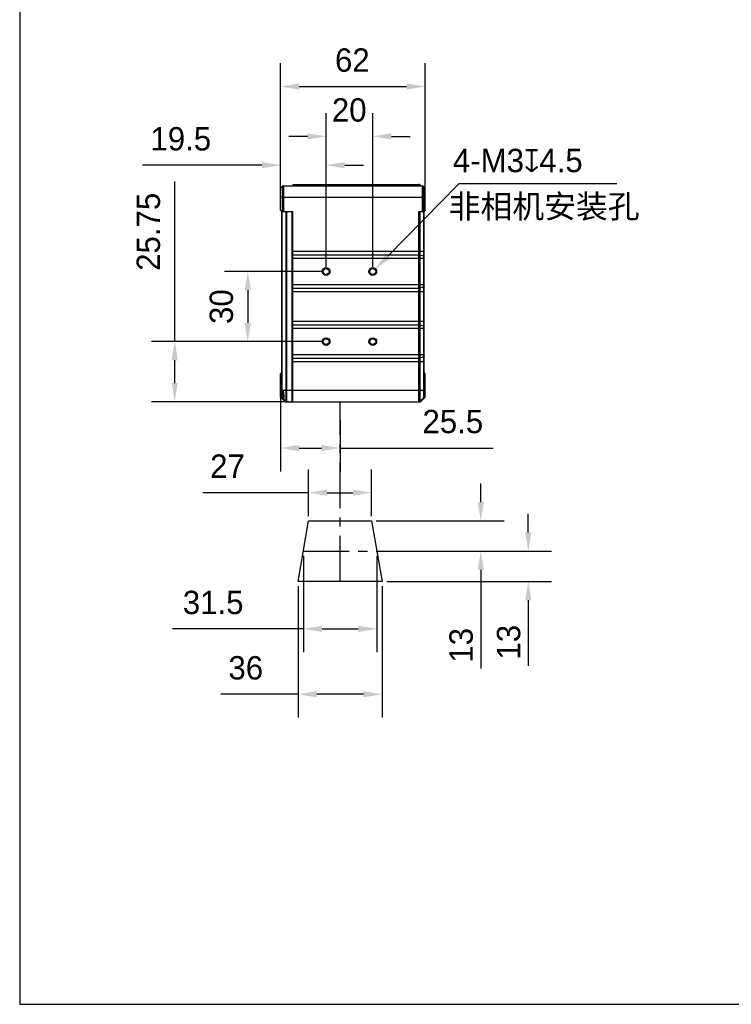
# Model space of a CAD drawing. Header units: millimetres. Extents: x -553 to -393, y 304 to 484.
# Tile 1 of 10: x -553 to -477, y 304 to 410. Entities that reach past the tile are written whole.
import ezdxf

# ---------------------------------------------------------------- set-up
doc = ezdxf.new("R2010")
doc.units = ezdxf.units.MM
doc.header["$LTSCALE"] = 65.395
doc.header["$PDMODE"] = 3
doc.header["$PDSIZE"] = 8
doc.linetypes.add('CENTER', pattern=[0.6, 0.375, -0.075, 0.075, -0.075])
doc.layers.get('0').update_dxf_attribs({"linetype": 'CONTINUOUS'})
doc.layers.get('Defpoints').update_dxf_attribs({"linetype": 'CONTINUOUS'})
for name, color, linetype in [('00_COMPONENTS', 7, 'CONTINUOUS'), ('50_ALL_DETAILS', 7, 'CONTINUOUS'), ('51__DRAFT_DIMS', 7, 'CONTINUOUS')]:
    doc.layers.add(name, color=color, linetype=linetype)
doc.styles.get("Standard").update_dxf_attribs({"font": '兰亭黑 GBK.TTF', "height": 2.5})
doc.dimstyles.new('DIMSTYLE_1', dxfattribs={"dimtxt": 3, "dimasz": 2, "dimexe": 2.5, "dimexo": 0.5, "dimgap": 0.75, "dimtad": 1, "dimlfac": 4, "dimdsep": 46, "dimtxsty": 'STANDARD', "dimblk": '_FILLED', "dimblk1": '_FILLED', "dimblk2": '_FILLED', "dimcen": 0.09, "dimclrd": 8, "dimclre": 8, "dimclrt": 256, "dimazin": 2, "dimtp": 0.3, "dimtm": 0.3, "dimtfac": 1, "dimtofl": 0, "dimtmove": 0, "dimatfit": 3, "dimldrblk": '_FILLED', "dimfxl": 1, "dimtolj": 1, "dimarcsym": 0})

# ---------------------------------------------------------------- blocks, each defined once
blk = doc.blocks.new('_FILLED')
at = {"color": 0, "linetype": 'ByBlock'}
blk.add_solid([(0, 0), (-1, 0.167), (-1, -0.167)], dxfattribs=at)
blk = doc.blocks.new('*D1')
at = {"layer": '51__DRAFT_DIMS', "color": 8, "lineweight": -2}
for p, q in [((-524.84, 391.03), (-524.84, 404.9)), ((-509.34, 391.03), (-509.34, 404.9)), ((-522.84, 402.4), (-511.34, 402.4))]:
    blk.add_line(p, q, dxfattribs=at)
at = {"layer": 'Defpoints', "color": 0}
for p in [(-509.34, 402.4), (-524.84, 390.53), (-509.34, 390.53)]:
    blk.add_point(p, dxfattribs=at)
at = {"layer": '51__DRAFT_DIMS', "color": 8, "linetype": 'ByBlock', "lineweight": -2, "xscale": 2, "yscale": 2, "zscale": 2, "rotation": 180}
blk.add_blockref('_FILLED', (-524.84, 402.4), dxfattribs=at)
at = {"layer": '51__DRAFT_DIMS', "color": 8, "linetype": 'ByBlock', "lineweight": -2, "xscale": 2, "yscale": 2, "zscale": 2}
blk.add_blockref('_FILLED', (-509.34, 402.4), dxfattribs=at)
at = {"layer": '51__DRAFT_DIMS', "insert": (-517.15, 406.49), "char_height": 2.5, "attachment_point": 2, "line_spacing_factor": 0.9}
blk.add_mtext('\\A1;62', dxfattribs=at)
blk = doc.blocks.new('*D2')
at = {"layer": '51__DRAFT_DIMS', "color": 8, "lineweight": -2}
for p, q in [((-524.84, 391.03), (-524.84, 396.48)), ((-519.96, 383.1), (-519.96, 396.48)), ((-526.84, 393.98), (-539.64, 393.98)), ((-517.96, 393.98), (-515.96, 393.98))]:
    blk.add_line(p, q, dxfattribs=at)
at = {"layer": 'Defpoints', "color": 0}
for p in [(-519.96, 393.98), (-524.84, 390.53), (-519.96, 382.6)]:
    blk.add_point(p, dxfattribs=at)
at = {"layer": '51__DRAFT_DIMS', "color": 8, "linetype": 'ByBlock', "lineweight": -2, "xscale": 2, "yscale": 2, "zscale": 2}
blk.add_blockref('_FILLED', (-524.84, 393.98), dxfattribs=at)
at = {"layer": '51__DRAFT_DIMS', "color": 8, "linetype": 'ByBlock', "lineweight": -2, "xscale": 2, "yscale": 2, "zscale": 2, "rotation": 180}
blk.add_blockref('_FILLED', (-519.96, 393.98), dxfattribs=at)
at = {"layer": '51__DRAFT_DIMS', "insert": (-532.28, 398.06), "char_height": 2.5, "attachment_point": 3, "line_spacing_factor": 0.9}
blk.add_mtext('\\A1;19.5', dxfattribs=at)
blk = doc.blocks.new('*D3')
at = {"layer": '51__DRAFT_DIMS', "color": 8, "lineweight": -2}
for p, q in [((-519.96, 383.1), (-519.96, 399.57)), ((-514.96, 383.1), (-514.96, 399.57)), ((-521.96, 397.07), (-523.96, 397.07)), ((-512.96, 397.07), (-510.96, 397.07))]:
    blk.add_line(p, q, dxfattribs=at)
at = {"layer": 'Defpoints', "color": 0}
for p in [(-514.96, 397.07), (-519.96, 382.6), (-514.96, 382.6)]:
    blk.add_point(p, dxfattribs=at)
at = {"layer": '51__DRAFT_DIMS', "color": 8, "linetype": 'ByBlock', "lineweight": -2, "xscale": 2, "yscale": 2, "zscale": 2}
blk.add_blockref('_FILLED', (-519.96, 397.07), dxfattribs=at)
at = {"layer": '51__DRAFT_DIMS', "color": 8, "linetype": 'ByBlock', "lineweight": -2, "xscale": 2, "yscale": 2, "zscale": 2, "rotation": 180}
blk.add_blockref('_FILLED', (-514.96, 397.07), dxfattribs=at)
at = {"layer": '51__DRAFT_DIMS', "insert": (-517.49, 401.15), "char_height": 2.5, "attachment_point": 2, "line_spacing_factor": 0.9}
blk.add_mtext('\\A1;20', dxfattribs=at)
blk = doc.blocks.new('*D4')
at = {"layer": '51__DRAFT_DIMS', "color": 8, "lineweight": -2}
for p, q in [((-520.46, 382.6), (-530.86, 382.6)), ((-528.36, 380.6), (-528.36, 377.1)), ((-520.46, 375.1), (-530.86, 375.1))]:
    blk.add_line(p, q, dxfattribs=at)
at = {"layer": 'Defpoints', "color": 0}
for p in [(-519.96, 382.6), (-528.36, 375.1), (-519.96, 375.1)]:
    blk.add_point(p, dxfattribs=at)
at = {"layer": '51__DRAFT_DIMS', "color": 8, "linetype": 'ByBlock', "lineweight": -2, "xscale": 2, "yscale": 2, "zscale": 2}
for p, rotation in [((-528.36, 382.6), 90), ((-528.36, 375.1), 270)]:
    blk.add_blockref('_FILLED', p, dxfattribs=dict(at, rotation=rotation))
at = {"layer": '51__DRAFT_DIMS', "insert": (-532.44, 378.84), "char_height": 2.5, "attachment_point": 2, "rotation": 90, "line_spacing_factor": 0.9}
blk.add_mtext('\\A1;30', dxfattribs=at)
blk = doc.blocks.new('*D5')
at = {"layer": '51__DRAFT_DIMS', "color": 8, "lineweight": -2}
for p, q in [((-536.18, 375.1), (-536.18, 392.25)), ((-520.46, 375.1), (-538.68, 375.1)), ((-536.18, 370.66), (-536.18, 373.1)), ((-524.04, 368.66), (-538.68, 368.66))]:
    blk.add_line(p, q, dxfattribs=at)
at = {"layer": 'Defpoints', "color": 0}
for p in [(-536.18, 375.1), (-519.96, 375.1), (-523.54, 368.66)]:
    blk.add_point(p, dxfattribs=at)
at = {"layer": '51__DRAFT_DIMS', "color": 8, "linetype": 'ByBlock', "lineweight": -2, "xscale": 2, "yscale": 2, "zscale": 2}
for p, rotation in [((-536.18, 375.1), 90), ((-536.18, 368.66), 270)]:
    blk.add_blockref('_FILLED', p, dxfattribs=dict(at, rotation=rotation))
at = {"layer": '51__DRAFT_DIMS', "insert": (-540.26, 382.67), "char_height": 2.5, "attachment_point": 1, "rotation": 90, "line_spacing_factor": 0.9}
blk.add_mtext('\\A1;25.75', dxfattribs=at)
blk = doc.blocks.new('*D13')
at = {"layer": '51__DRAFT_DIMS', "color": 8, "lineweight": -2}
for p, q in [((-521.84, 356.41), (-521.84, 361.42)), ((-515.09, 356.41), (-515.09, 361.42)), ((-521.84, 358.92), (-533.16, 358.92)), ((-519.84, 358.92), (-517.09, 358.92))]:
    blk.add_line(p, q, dxfattribs=at)
at = {"layer": 'Defpoints', "color": 0}
for p in [(-515.09, 358.92), (-521.84, 355.91), (-515.09, 355.91)]:
    blk.add_point(p, dxfattribs=at)
at = {"layer": '51__DRAFT_DIMS', "color": 8, "linetype": 'ByBlock', "lineweight": -2, "xscale": 2, "yscale": 2, "zscale": 2, "rotation": 180}
blk.add_blockref('_FILLED', (-521.84, 358.92), dxfattribs=at)
at = {"layer": '51__DRAFT_DIMS', "color": 8, "linetype": 'ByBlock', "lineweight": -2, "xscale": 2, "yscale": 2, "zscale": 2}
blk.add_blockref('_FILLED', (-515.09, 358.92), dxfattribs=at)
at = {"layer": '51__DRAFT_DIMS', "insert": (-528.67, 363.01), "char_height": 2.5, "attachment_point": 3, "line_spacing_factor": 0.9}
blk.add_mtext('\\A1;27', dxfattribs=at)
blk = doc.blocks.new('*D14')
at = {"layer": '51__DRAFT_DIMS', "color": 8, "lineweight": -2}
for p, q in [((-522.96, 348.91), (-522.96, 334.84)), ((-513.96, 348.91), (-513.96, 334.84)), ((-522.96, 337.34), (-531.24, 337.34)), ((-515.96, 337.34), (-520.96, 337.34))]:
    blk.add_line(p, q, dxfattribs=at)
at = {"layer": 'Defpoints', "color": 0}
for p in [(-522.96, 349.41), (-513.96, 349.41), (-522.96, 337.34)]:
    blk.add_point(p, dxfattribs=at)
at = {"layer": '51__DRAFT_DIMS', "color": 8, "linetype": 'ByBlock', "lineweight": -2, "xscale": 2, "yscale": 2, "zscale": 2, "rotation": 180}
blk.add_blockref('_FILLED', (-522.96, 337.34), dxfattribs=at)
at = {"layer": '51__DRAFT_DIMS', "color": 8, "linetype": 'ByBlock', "lineweight": -2, "xscale": 2, "yscale": 2, "zscale": 2}
blk.add_blockref('_FILLED', (-513.96, 337.34), dxfattribs=at)
at = {"layer": '51__DRAFT_DIMS', "insert": (-526.71, 341.42), "char_height": 2.5, "attachment_point": 3, "line_spacing_factor": 0.9}
blk.add_mtext('\\A1;36', dxfattribs=at)
blk = doc.blocks.new('*D26')
at = {"layer": '51__DRAFT_DIMS', "color": 8, "lineweight": -2}
for p, q in [((-522.4, 352.16), (-522.4, 341.84)), ((-514.52, 352.16), (-514.52, 341.84)), ((-522.4, 344.34), (-536.43, 344.34)), ((-520.4, 344.34), (-516.52, 344.34))]:
    blk.add_line(p, q, dxfattribs=at)
at = {"layer": 'Defpoints', "color": 0}
for p in [(-522.4, 352.66), (-514.52, 352.66), (-514.52, 344.34)]:
    blk.add_point(p, dxfattribs=at)
at = {"layer": '51__DRAFT_DIMS', "color": 8, "linetype": 'ByBlock', "lineweight": -2, "xscale": 2, "yscale": 2, "zscale": 2, "rotation": 180}
blk.add_blockref('_FILLED', (-522.4, 344.34), dxfattribs=at)
at = {"layer": '51__DRAFT_DIMS', "color": 8, "linetype": 'ByBlock', "lineweight": -2, "xscale": 2, "yscale": 2, "zscale": 2}
blk.add_blockref('_FILLED', (-514.52, 344.34), dxfattribs=at)
at = {"layer": '51__DRAFT_DIMS', "insert": (-528.81, 348.42), "char_height": 2.5, "attachment_point": 3, "line_spacing_factor": 0.9}
blk.add_mtext('\\A1;31.5', dxfattribs=at)
blk = doc.blocks.new('*D27')
at = {"layer": '51__DRAFT_DIMS', "color": 8, "lineweight": -2}
for p, q in [((-524.84, 369.91), (-524.84, 361.2)), ((-518.46, 366.69), (-518.46, 361.2)), ((-522.84, 363.7), (-520.46, 363.7)), ((-518.46, 363.7), (-502.07, 363.7))]:
    blk.add_line(p, q, dxfattribs=at)
at = {"layer": 'Defpoints', "color": 0}
for p in [(-524.84, 370.41), (-518.46, 367.19), (-518.46, 363.7)]:
    blk.add_point(p, dxfattribs=at)
at = {"layer": '51__DRAFT_DIMS', "color": 8, "linetype": 'ByBlock', "lineweight": -2, "xscale": 2, "yscale": 2, "zscale": 2, "rotation": 180}
blk.add_blockref('_FILLED', (-524.84, 363.7), dxfattribs=at)
at = {"layer": '51__DRAFT_DIMS', "color": 8, "linetype": 'ByBlock', "lineweight": -2, "xscale": 2, "yscale": 2, "zscale": 2}
blk.add_blockref('_FILLED', (-518.46, 363.7), dxfattribs=at)
at = {"layer": '51__DRAFT_DIMS', "insert": (-509.64, 367.79), "char_height": 2.5, "attachment_point": 1, "line_spacing_factor": 0.9}
blk.add_mtext('\\A1;25.5', dxfattribs=at)
blk = doc.blocks.new('*D37')
at = {"color": 8, "lineweight": -2}
for p, q in [((-503.39, 357.91), (-503.39, 359.91)), ((-514.59, 355.91), (-500.89, 355.91)), ((-514.59, 352.66), (-500.89, 352.66)), ((-503.39, 350.66), (-503.39, 340.08))]:
    blk.add_line(p, q, dxfattribs=at)
at = {"layer": 'Defpoints', "color": 0}
for p in [(-515.09, 355.91), (-515.09, 352.66), (-503.39, 352.66)]:
    blk.add_point(p, dxfattribs=at)
at = {"color": 8, "linetype": 'ByBlock', "lineweight": -2, "xscale": 2, "yscale": 2, "zscale": 2}
for p, rotation in [((-503.39, 355.91), 270), ((-503.39, 352.66), 90)]:
    blk.add_blockref('_FILLED', p, dxfattribs=dict(at, rotation=rotation))
at = {"insert": (-505.49, 342.58), "char_height": 2.5, "attachment_point": 5, "rotation": 90}
blk.add_mtext('\\A1;13', dxfattribs=at)
blk = doc.blocks.new('*D38')
at = {"color": 8, "lineweight": -2}
for p, q in [((-498.3, 354.66), (-498.3, 356.66)), ((-514.09, 352.66), (-495.8, 352.66)), ((-513.46, 349.41), (-495.8, 349.41)), ((-498.3, 347.41), (-498.3, 340.4))]:
    blk.add_line(p, q, dxfattribs=at)
at = {"layer": 'Defpoints', "color": 0}
for p in [(-514.59, 352.66), (-513.96, 349.41), (-498.3, 349.41)]:
    blk.add_point(p, dxfattribs=at)
at = {"color": 8, "linetype": 'ByBlock', "lineweight": -2, "xscale": 2, "yscale": 2, "zscale": 2}
for p, rotation in [((-498.3, 352.66), 270), ((-498.3, 349.41), 90)]:
    blk.add_blockref('_FILLED', p, dxfattribs=dict(at, rotation=rotation))
at = {"insert": (-500.4, 342.91), "char_height": 2.5, "attachment_point": 5, "rotation": 90}
blk.add_mtext('\\A1;13', dxfattribs=at)

msp = doc.modelspace()

# ---------------------------------------------------------------- linework, layer by layer
at = {"color": 8}
msp.add_line((-513.3411, 384.2472), (-505.7438, 391.9861), dxfattribs=at)
msp.add_lwpolyline([(-552.7919, 304.1445), (-392.7919, 304.1445), (-392.7919, 484.1445), (-552.7919, 484.1445)], close=True)
at = {"layer": '00_COMPONENTS'}
for p, q in [((-524.8361, 391.5345), (-524.6227, 391.7479)), ((-524.8361, 389.1595), (-524.8361, 391.5345)), ((-524.6227, 389.0345), (-524.6227, 391.7479)), ((-524.5344, 391.7845), (-524.5344, 389.0345)), ((-524.5344, 391.7845), (-509.6379, 391.7845)), ((-523.5361, 391.9095), (-523.5361, 391.7845)), ((-523.5361, 391.9095), (-510.0129, 391.9095)), ((-523.5361, 391.847), (-510.0129, 391.847)), ((-510.0129, 391.7845), (-510.0129, 391.9095)), ((-509.9245, 391.8729), (-509.9245, 391.7845)), ((-509.9245, 391.8729), (-509.8361, 391.7845)), ((-509.8953, 391.7845), (-509.9245, 391.8122)), ((-509.6379, 389.0345), (-509.6379, 391.7845)), ((-509.5495, 391.7479), (-509.5495, 389.0345)), ((-509.5495, 391.7479), (-509.3727, 391.5711)), ((-509.3727, 389.1229), (-509.3727, 391.5711)), ((-509.3361, 389.1595), (-509.3361, 391.4827)), ((-509.3361, 390.5345), (-524.8361, 390.5345)), ((-524.7111, 389.0345), (-524.8361, 389.1595)), ((-524.7111, 389.0345), (-524.7111, 389.0095)), ((-524.7111, 389.0345), (-523.5361, 389.0345)), ((-524.7111, 370.0944), (-524.7111, 389.0095)), ((-524.7111, 389.0095), (-523.5861, 389.0095)), ((-524.6745, 369.9935), (-524.6745, 389.0345)), ((-524.2477, 368.6961), (-524.2477, 389.0345)), ((-524.1594, 368.6595), (-524.1594, 389.0345)), ((-523.5861, 368.6595), (-523.5861, 389.0345)), ((-523.5361, 368.6595), (-523.5361, 389.0345)), ((-510.0129, 368.6595), (-510.0129, 389.0345)), ((-510.0129, 389.0345), (-509.4611, 389.0345)), ((-509.9245, 389.0345), (-509.9245, 368.6961)), ((-509.4977, 369.1229), (-509.4977, 389.0345)), ((-509.3361, 389.1595), (-509.4611, 389.0345)), ((-509.4611, 369.0345), (-509.4611, 389.0345)), ((-523.5361, 384.7668), (-509.4611, 384.7668)), ((-523.5361, 384.3765), (-510.0129, 384.3765)), ((-509.4611, 383.9862), (-523.5361, 383.9862)), ((-509.4977, 384.2318), (-509.9245, 384.3651)), ((-523.5361, 381.2077), (-509.4611, 381.2077)), ((-523.5361, 380.8174), (-510.0129, 380.8174)), ((-509.4977, 380.9621), (-509.9245, 380.8289)), ((-509.4611, 380.4271), (-523.5361, 380.4271)), ((-523.5361, 377.2668), (-509.4611, 377.2668)), ((-523.5361, 376.8765), (-510.0129, 376.8765)), ((-509.4611, 376.4862), (-523.5361, 376.4862)), ((-509.4977, 376.7318), (-509.9245, 376.8651)), ((-523.5361, 373.7077), (-509.4611, 373.7077)), ((-523.5361, 373.3174), (-510.0129, 373.3174)), ((-509.4977, 373.4621), (-509.9245, 373.3289)), ((-509.4611, 372.9271), (-523.5361, 372.9271)), ((-524.8361, 371.6595), (-524.7111, 371.7845)), ((-524.8361, 369.1595), (-524.8361, 371.6595)), ((-523.5361, 371.4095), (-523.5861, 371.4095)), ((-509.3361, 371.6595), (-509.4611, 371.7845)), ((-509.3361, 369.2112), (-509.3361, 371.6595)), ((-524.7111, 370.4095), (-524.8361, 370.4095)), ((-524.7111, 369.0345), (-524.7111, 370.0901)), ((-523.5861, 370.4095), (-523.5361, 370.4095)), ((-509.3361, 370.4095), (-509.4611, 370.4095)), ((-524.3361, 368.6595), (-524.8361, 369.1595)), ((-524.2477, 368.6961), (-524.6745, 369.1229)), ((-524.6249, 369.9095), (-523.5861, 369.9095)), ((-524.5861, 369.8234), (-524.5861, 369.6345)), ((-524.5861, 369.6345), (-524.5861, 369.5824)), ((-524.5861, 369.5824), (-524.5861, 369.097)), ((-524.5611, 369.7593), (-524.5611, 369.6345)), ((-524.5611, 369.6345), (-524.5611, 369.072)), ((-524.5611, 369.6345), (-524.5201, 369.6345)), ((-524.5611, 369.072), (-524.4606, 369.072)), ((-523.5361, 369.9095), (-509.4611, 369.9095)), ((-509.4977, 369.1229), (-509.9245, 368.6961)), ((-509.7995, 368.6961), (-509.3727, 369.1229)), ((-524.3361, 368.6595), (-509.8879, 368.6595)), ((-522.9611, 349.4095), (-521.8361, 355.9095)), ((-521.8361, 355.9095), (-515.0861, 355.9095)), ((-515.0861, 355.9095), (-513.9611, 349.4095)), ((-513.9611, 349.4095), (-522.9611, 349.4095))]:
    msp.add_line(p, q, dxfattribs=at)
for centre, radius in [((-519.9611, 382.597), 0.4125), ((-519.9611, 382.597), 0.3125), ((-514.9611, 382.597), 0.4125), ((-514.9611, 382.597), 0.3125), ((-519.9611, 375.097), 0.4125), ((-519.9611, 375.097), 0.3125), ((-514.9611, 375.097), 0.4125), ((-514.9611, 375.097), 0.3125)]:
    msp.add_circle(centre, radius, dxfattribs=at)
for centre, radius, start, end in [((-524.5344, 391.6595), 0.125, 90, 135), ((-510.0129, 391.7845), 0.125, 45, 90), ((-509.6379, 391.6595), 0.125, 45, 90), ((-509.4611, 391.4827), 0.125, 0, 45), ((-524.5861, 369.2112), 0.125, 180, 225), ((-524.5611, 369.097), 0.025, 180, 270), ((-509.5861, 369.2112), 0.125, 315, 0), ((-509.4611, 369.2112), 0.125, 315, 0), ((-524.1594, 368.7845), 0.125, 225, 270), ((-510.0129, 368.7845), 0.125, 270, 315), ((-509.8879, 368.7845), 0.125, 270, 315)]:
    msp.add_arc(centre, radius, start, end, dxfattribs=at)
msp.add_ellipse((-525.1861, 369.6345), major_axis=(0, 0.625), ratio=1, start_param=-1.11519765, end_param=-0.95893211, dxfattribs=at)
for points, knots in [([(-510.0129, 391.847), (-509.9967, 391.847), (-509.9642, 391.8409), (-509.9361, 391.8232), (-509.9245, 391.8122)], [0, 0, 0, 0, 0.50335477, 1, 1, 1, 1]), ([(-510.0129, 384.3765), (-509.9969, 384.3765), (-509.9671, 384.3748), (-509.9377, 384.3692), (-509.9245, 384.3651)], [0, 0, 0, 0, 0.53638042, 1, 1, 1, 1]), ([(-509.4611, 384.2042), (-509.4611, 384.2101), (-509.4693, 384.2193), (-509.483, 384.2266), (-509.4925, 384.2302), (-509.4977, 384.2318)], [0, 0, 0, 0, 0.3711183, 0.65145724, 1, 1, 1, 1]), ([(-510.0129, 380.8174), (-509.9969, 380.8174), (-509.9671, 380.8192), (-509.9377, 380.8247), (-509.9245, 380.8289)], [0, 0, 0, 0, 0.53638042, 1, 1, 1, 1]), ([(-509.4611, 380.9897), (-509.4611, 380.9838), (-509.4693, 380.9746), (-509.483, 380.9673), (-509.4925, 380.9638), (-509.4977, 380.9621)], [0, 0, 0, 0, 0.3711183, 0.65145724, 1, 1, 1, 1]), ([(-510.0129, 376.8765), (-509.9969, 376.8765), (-509.9671, 376.8748), (-509.9377, 376.8692), (-509.9245, 376.8651)], [0, 0, 0, 0, 0.53638042, 1, 1, 1, 1]), ([(-509.4611, 376.7042), (-509.4611, 376.7101), (-509.4693, 376.7193), (-509.483, 376.7266), (-509.4925, 376.7302), (-509.4977, 376.7318)], [0, 0, 0, 0, 0.3711183, 0.65145724, 1, 1, 1, 1]), ([(-510.0129, 373.3174), (-509.9969, 373.3174), (-509.9671, 373.3192), (-509.9377, 373.3247), (-509.9245, 373.3289)], [0, 0, 0, 0, 0.53638042, 1, 1, 1, 1]), ([(-509.4611, 373.4897), (-509.4611, 373.4838), (-509.4693, 373.4746), (-509.483, 373.4673), (-509.4925, 373.4638), (-509.4977, 373.4621)], [0, 0, 0, 0, 0.3711183, 0.65145724, 1, 1, 1, 1]), ([(-524.6745, 369.9935), (-524.6856, 370.0092), (-524.7028, 370.0414), (-524.7111, 370.0775), (-524.7111, 370.0944)], [0, 0, 0, 0, 0.53207216, 1, 1, 1, 1]), ([(-524.6249, 369.9095), (-524.6145, 369.8883), (-524.5736, 369.799), (-524.541, 369.706), (-524.5201, 369.6345)], [0, 0, 0, 0, 0.2405255, 1, 1, 1, 1]), ([(-524.6249, 369.0732), (-524.6154, 369.0638), (-524.5972, 369.0468), (-524.5643, 369.022), (-524.5369, 369.0095), (-524.5201, 369.0095)], [0, 0, 0, 0, 0.32218491, 0.59479829, 1, 1, 1, 1]), ([(-524.5201, 369.0095), (-524.5145, 369.0095), (-524.5031, 369.0113), (-524.4877, 369.0208), (-524.475, 369.0362), (-524.4602, 369.0669), (-524.4494, 369.1202), (-524.4457, 369.1983), (-524.4511, 369.2933), (-524.4654, 369.4009), (-524.4881, 369.5164), (-524.5085, 369.5949), (-524.5201, 369.6345)], [0, 0, 0, 0, 0.0252985, 0.05092307, 0.07992108, 0.11445564, 0.2041558, 0.32292163, 0.46793465, 0.63372564, 0.8134664, 1, 1, 1, 1])]:
    msp.add_open_spline(points, degree=3, knots=knots, dxfattribs=at)
at = {"layer": '50_ALL_DETAILS', "linetype": 'CENTER', "ltscale": 0.2}
for p, q in [((-518.4611, 349.4095), (-518.4611, 368.6595)), ((-522.3986, 352.6595), (-514.5236, 352.6595))]:
    msp.add_line(p, q, dxfattribs=at)
at = {"layer": '51__DRAFT_DIMS', "color": 8}
msp.add_line((-488.8292, 391.9861), (-505.7438, 391.9861), dxfattribs=at)

# ---------------------------------------------------------------- block references
at = {"color": 8, "xscale": 2, "yscale": 2, "zscale": 2, "rotation": 225.5288864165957}
msp.add_blockref('_FILLED', (-514.7422, 382.82), dxfattribs=at)

# ---------------------------------------------------------------- texts
at = {"layer": '51__DRAFT_DIMS', "char_height": 2.5, "attachment_point": 1, "line_spacing_factor": 0.9}
for s, insert in [('\\A1;4-M3{\\fgdt|b0|i0|c134|p2;x}4.5', (-506.3771, 395.7349)), ('\\A1;非相机安装孔', (-506.8353, 390.8271))]:
    msp.add_mtext(s, dxfattribs=dict(at, insert=insert))

# ---------------------------------------------------------------- dimensions: what is measured, and where the dimension line sits
dim = msp.add_linear_dim(base=(-503.3875, 352.6595), p1=(-515.0861, 355.9095), p2=(-515.0861, 352.6595), angle=90, dimstyle='DIMSTYLE_1', override={"dimlfac": 4})
dim.commit()
dim.dimension.update_dxf_attribs({"geometry": '*D37', "text_midpoint": (-503.3875, 342.5815), "dimtype": 160})
dim = msp.add_linear_dim(base=(-498.2994, 349.4095), p1=(-514.5861, 352.6595), p2=(-513.9611, 349.4095), angle=90, dimstyle='DIMSTYLE_1', override={"dimlfac": 4})
dim.commit()
dim.dimension.update_dxf_attribs({"geometry": '*D38', "text_midpoint": (-500.3976, 342.9055)})
at = {"layer": '51__DRAFT_DIMS'}
dim = msp.add_linear_dim(base=(-509.3361, 402.403), p1=(-524.8361, 390.5345), p2=(-509.3361, 390.5345), dimstyle='DIMSTYLE_1', override={"dimtxsty": 'STANDARD'}, dxfattribs=at)
dim.commit()
dim.dimension.update_dxf_attribs({"geometry": '*D1', "text_midpoint": (-517.1477, 402.403), "dimtype": 160})
for base, p1, p2, picture, middle in [((-514.9611, 397.0704), (-519.9611, 382.597), (-514.9611, 382.597), '*D3', (-517.4875, 397.0704)), ((-519.9611, 393.9759), (-524.8361, 390.5345), (-519.9611, 382.597), '*D2', (-535.589, 393.9759)), ((-518.4611, 363.7038), (-524.8361, 370.4095), (-518.4611, 367.187), '*D27', (-506.2293, 363.7038)), ((-515.0861, 358.9221), (-521.8361, 355.9095), (-515.0861, 355.9095), '*D13', (-530.5404, 358.9221)), ((-514.5236, 344.3381), (-522.3986, 352.6595), (-514.5236, 352.6595), '*D26', (-532.2472, 344.3381))]:
    dim = msp.add_linear_dim(base=base, p1=p1, p2=p2, dimstyle='DIMSTYLE_1', dxfattribs=at)
    dim.commit()
    dim.dimension.update_dxf_attribs({"geometry": picture, "text_midpoint": middle, "dimtype": 160})
for base, p1, angle, picture, middle in [((-536.1813, 375.097), (-523.5361, 368.6595), 90, '*D5', (-536.1813, 387.0841)), ((-528.3588, 375.097), (-519.9611, 382.597), 270, '*D4', (-528.3588, 378.8382))]:
    dim = msp.add_linear_dim(base=base, p1=p1, p2=(-519.9611, 375.097), angle=angle, dimstyle='DIMSTYLE_1', dxfattribs=at)
    dim.commit()
    dim.dimension.update_dxf_attribs({"geometry": picture, "text_midpoint": middle, "dimtype": 160})
dim = msp.add_linear_dim(base=(-522.9611, 337.3365), p1=(-513.9611, 349.4095), p2=(-522.9611, 349.4095), angle=180, dimstyle='DIMSTYLE_1', override={"dimtxsty": 'STANDARD'}, dxfattribs=at)
dim.commit()
dim.dimension.update_dxf_attribs({"geometry": '*D14', "text_midpoint": (-528.6025, 337.3365), "dimtype": 160})

doc.saveas('drawing.dxf')
